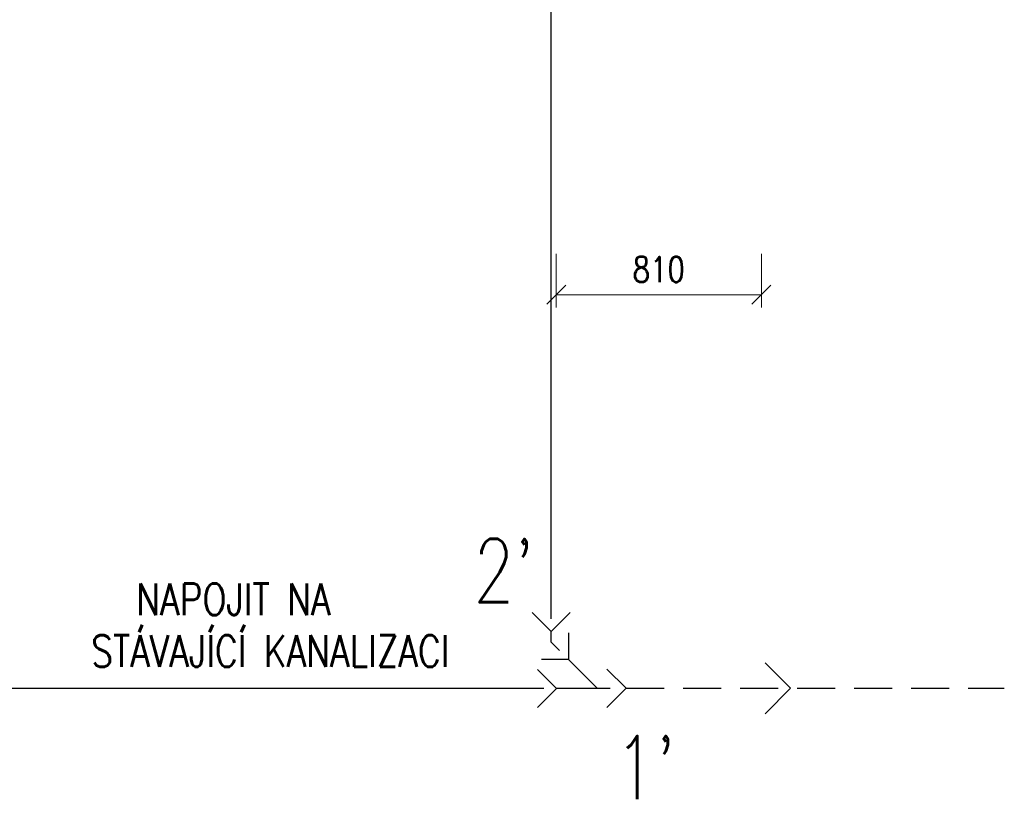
# Model space of a CAD drawing. Extents: x -388847 to -134749, y 81682 to 194994.
# Tile 9 of 23: x -288790 to -284904, y 123142 to 126219. Entities that reach past the tile are written whole.
import ezdxf

# ---------------------------------------------------------------- set-up
doc = ezdxf.new("R2010")
doc.units = 0
doc.header["$MEASUREMENT"] = 0
doc.header["$PDMODE"] = 3
doc.header["$PDSIZE"] = 75
doc.linetypes.add('DASHED', pattern=[0.75, 0.5, -0.25])
doc.layers.get('Defpoints').update_dxf_attribs({"lineweight": 13})
for name, color, linetype in [('K0_PR721_PUD_CISSVOD', 1, 'Continuous'), ('K0_PR721_PUD_HRDLA', 7, 'Continuous'), ('K0_PR721_PUD_POTRUBI', 1, 'Continuous'), ('P-1_S721_POTRUBI', 3, 'Continuous'), ('ZT-KAN', 3, 'Continuous'), ('ZT-KOTY', 2, 'Continuous')]:
    doc.layers.add(name, color=color, linetype=linetype)
doc.styles.add('C', font='simplexc', dxfattribs={"width": 0.8})
doc.styles.add('SIMP_CZ', font='simplex.shx', dxfattribs={"width": 0.8})
doc.styles.add('SIMPLEX', font='SIMPLEX.shx', dxfattribs={"width": 0.8})
doc.dimstyles.new('kam', dxfattribs={"dimscale": 50, "dimtxt": 2, "dimasz": 1.5, "dimexe": 1, "dimexo": 1, "dimgap": 1, "dimtad": 1, "dimdec": 0, "dimrnd": 5, "dimzin": 0, "dimdsep": 46, "dimtxsty": 'SIMPLEX', "dimblk": 'OBLIQUE', "dimcen": -0.09, "dimadec": 0, "dimazin": 0, "dimtfac": 1, "dimtdec": 0, "dimtmove": 2, "dimatfit": 3, "dimldrblk": 'OBLIQUE', "dimfxl": 0, "dimtolj": 1, "dimtzin": 0, "dimlwd": 0, "dimlwe": 0, "dimarcsym": 0})

# ---------------------------------------------------------------- blocks, each defined once
blk = doc.blocks.new('HRDLO_PL')
at = {"layer": 'ZT-KAN', "color": 7}
for q in [(0, 99.999998), (0, -99.999998)]:
    blk.add_line((-99.999998, 0), q, dxfattribs=at)
blk = doc.blocks.new('_OBLIQUE')
at = {"color": 0, "linetype": 'ByBlock'}
blk.add_line((-0.5, -0.5), (0.5, 0.5), dxfattribs=at)
blk = doc.blocks.new('*D276')
at = {"layer": 'Defpoints', "color": 0, "ltscale": 300}
for p in [(-286672.4, 125345), (-285862.6, 125345), (-285862.6, 125133.6)]:
    blk.add_point(p, dxfattribs=at)
at = {"layer": 'ZT-KOTY', "color": 0, "lineweight": 0, "ltscale": 300}
for p, q in [((-286672.4, 125295), (-286672.4, 125083.6)), ((-285862.6, 125295), (-285862.6, 125083.6)), ((-286672.4, 125133.6), (-285862.6, 125133.6))]:
    blk.add_line(p, q, dxfattribs=at)
at = {"layer": 'ZT-KOTY', "color": 0, "lineweight": 0, "ltscale": 300, "xscale": 75, "yscale": 75, "zscale": 75, "rotation": 180}
blk.add_blockref('_OBLIQUE', (-286672.4, 125133.6), dxfattribs=at)
at = {"layer": 'ZT-KOTY', "color": 0, "lineweight": 0, "ltscale": 300, "xscale": 75, "yscale": 75, "zscale": 75}
blk.add_blockref('_OBLIQUE', (-285862.6, 125133.6), dxfattribs=at)
at = {"layer": 'ZT-KOTY', "color": 0, "ltscale": 300, "insert": (-286267.5, 125233.6), "char_height": 100, "attachment_point": 5, "style": 'SIMPLEX'}
blk.add_mtext('\\A1;810', dxfattribs=at)

msp = doc.modelspace()

# ---------------------------------------------------------------- linework, layer by layer
at = {"layer": 'K0_PR721_PUD_HRDLA'}
for p, q in [((-286692.4, 123804.4), (-286767.4, 123879.4)), ((-286617.4, 123879.4), (-286692.4, 123804.4)), ((-286623.8, 123799.9), (-286623.8, 123693.8)), ((-286623.8, 123693.8), (-286729.9, 123693.8)), ((-286746, 123655), (-286671, 123580)), ((-286471.9, 123655.4), (-286396.9, 123580.4)), ((-286671, 123580), (-286746, 123505)), ((-286396.9, 123580.4), (-286471.9, 123505.4))]:
    msp.add_line(p, q, dxfattribs=at)
at = {"layer": 'K0_PR721_PUD_POTRUBI'}
for p, q in [((-286692.4, 123854.4), (-286692.4, 128388.5)), ((-286692.4, 123762.4), (-286692.4, 123804.4)), ((-286659.2, 123729.2), (-286692.4, 123762.4)), ((-286510, 123580), (-286623.8, 123693.8)), ((-286721, 123580), (-289682, 123580)), ((-286459, 123580), (-286671, 123580))]:
    msp.add_line(p, q, dxfattribs=at)
at = {"layer": 'ZT-KAN', "color": 7, "linetype": 'DASHED', "ltscale": 300}
msp.add_line((-286396.9, 123580.4), (-284903.7, 123580.4), dxfattribs=at)

# ---------------------------------------------------------------- block references
at = {"layer": 'P-1_S721_POTRUBI', "color": 3, "linetype": 'Continuous', "ltscale": 300, "rotation": 180}
msp.add_blockref('HRDLO_PL', (-285847.1, 123580.4), dxfattribs=at)

# ---------------------------------------------------------------- texts
at = {"layer": 'K0_PR721_PUD_CISSVOD', "style": 'SIMP_CZ', "width": 0.75}
for s, p in [("2'", (-286998.8, 123919.9)), ("1'", (-286441, 123142.5))]:
    msp.add_text(s, height=250, dxfattribs=at).set_placement(p)
at = {"layer": 'ZT-KAN', "color": 7, "linetype": 'DASHED', "ltscale": 300, "style": 'C', "width": 0.8}
for s, p in [('NAPOJIT NA', (-288329.9, 123869.5)), ('STÁVAJÍCÍ KANALIZACI', (-288507.6, 123664.8))]:
    msp.add_text(s, height=125, dxfattribs=at).set_placement(p)

# ---------------------------------------------------------------- dimensions: what is measured, and where the dimension line sits
at = {"layer": 'ZT-KOTY', "ltscale": 300}
dim = msp.add_linear_dim(base=(-285862.6, 125133.6), p1=(-286672.4, 125345), p2=(-285862.6, 125345), dimstyle='kam', dxfattribs=at)
dim.commit()
dim.dimension.update_dxf_attribs({"geometry": '*D276', "text_midpoint": (-286267.5, 125233.6)})

doc.saveas('drawing.dxf')
